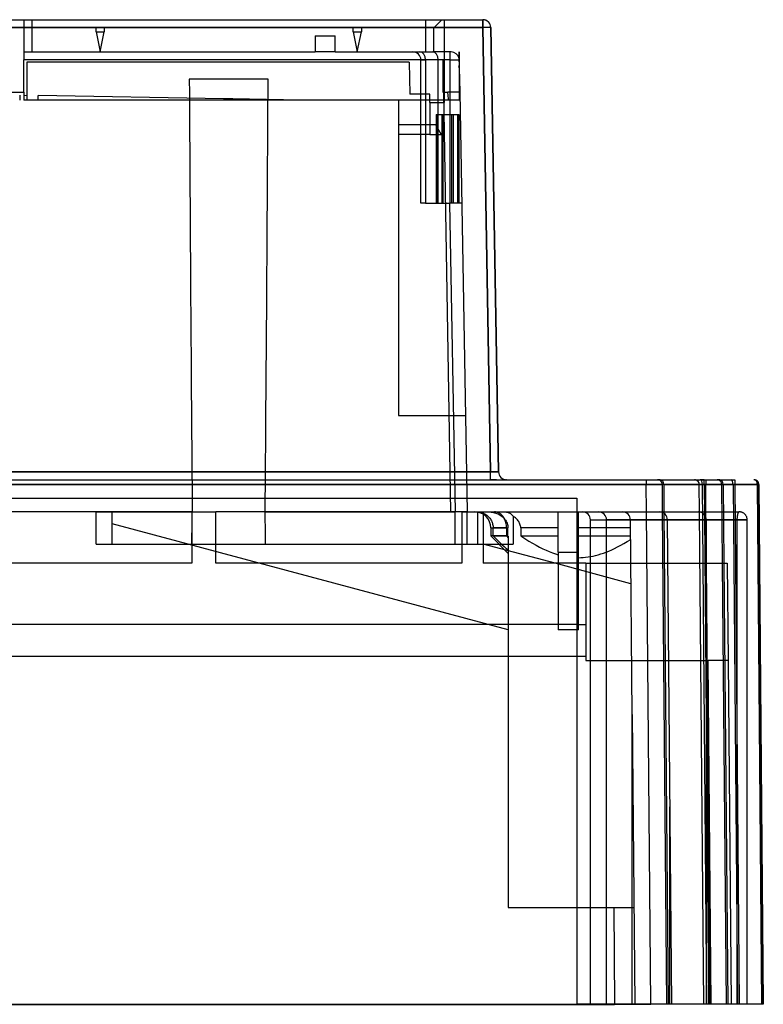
# Model space of a CAD drawing. Header units: millimetres. Extents: x -263 to 131, y -3009 to 324.
# Tile 9 of 9: x 38 to 131, y 192 to 314. Entities that reach past the tile are written whole.
import ezdxf

# ---------------------------------------------------------------- set-up
doc = ezdxf.new("R2010")
doc.units = ezdxf.units.MM
doc.layers.add('MAIN-1', color=7, linetype='Continuous')
doc.layers.add('MAIN-2', color=7, linetype='Continuous')

msp = doc.modelspace()

# ---------------------------------------------------------------- linework, layer by layer
at = {"layer": 'MAIN-1'}
for p, q in [((36.33, 314.32), (96, 314.32)), ((91.22, 314.32), (91.22, 305.32)), ((96, 314.32), (96, 313.34)), ((75.15, 312.32), (75.15, 310.32)), ((75.15, 312.32), (77.65, 312.32)), ((77.65, 310.32), (77.65, 312.32)), ((91.22, 313.34), (96, 313.34)), ((96.96, 258.1), (96, 313.34)), ((77.65, 310.32), (75.15, 310.32)), ((92.07, 310.32), (91.22, 310.32)), ((93.14, 305.32), (93.05, 310.32)), ((93.05, 310.32), (93.05, 305.32)), ((38.9, 305.32), (38.9, 309.34)), ((91.02, 309.34), (38.9, 309.34)), ((91.02, 309.34), (91.08, 305.32)), ((2.93, 305.32), (38.9, 305.32)), ((91.11, 305.32), (91.66, 305.32)), ((92.05, 253.12), (91.14, 305.32)), ((91.67, 305.18), (91.66, 305.32)), ((91.68, 305.03), (91.67, 305.18)), ((91.7, 304.89), (91.68, 305.03)), ((91.71, 304.75), (91.7, 304.89)), ((93.05, 305.32), (93.05, 305.18)), ((93.14, 305.32), (93.05, 305.32)), ((93.05, 305.18), (93.05, 305.03)), ((93.05, 305.03), (93.05, 304.89)), ((93.05, 304.89), (93.05, 304.75)), ((93.14, 305.32), (94.05, 253.12)), ((91.72, 304.6), (91.71, 304.75)), ((91.73, 304.46), (91.72, 304.6)), ((91.74, 304.32), (91.73, 304.46)), ((93.05, 304.32), (91.74, 304.32)), ((93.05, 304.75), (93.05, 304.6)), ((93.05, 304.6), (93.05, 304.46)), ((93.05, 304.46), (93.05, 304.32)), ((96.96, 258.1), (93.96, 258.1)), ((96.96, 257.12), (96.96, 258.1)), ((96.96, 258.1), (97.01, 258.1)), ((96.96, 257.12), (97.1, 257.12)), ((97.01, 258.1), (97.05, 258.1)), ((97.05, 258.1), (97.1, 258.1)), ((97.1, 258.1), (97.14, 258.1)), ((97.1, 257.12), (97.25, 257.12)), ((97.14, 258.1), (97.18, 258.1)), ((97.18, 258.1), (97.23, 258.1)), ((97.23, 258.1), (97.27, 258.1)), ((97.25, 257.12), (97.38, 257.12)), ((97.27, 258.1), (97.31, 258.1)), ((97.31, 258.1), (97.35, 258.1)), ((97.35, 258.1), (97.4, 258.1)), ((97.38, 257.12), (97.5, 257.12)), ((97.4, 258.1), (97.44, 258.1)), ((97.44, 258.1), (97.47, 258.1)), ((97.47, 258.1), (97.51, 258.09)), ((97.5, 257.12), (97.62, 257.12)), ((97.51, 258.09), (97.55, 258.09)), ((97.55, 258.09), (97.59, 258.09)), ((97.59, 258.09), (97.62, 258.09)), ((97.62, 258.09), (97.65, 258.09)), ((97.62, 257.12), (97.73, 257.12)), ((97.65, 258.09), (97.68, 258.09)), ((97.68, 258.09), (97.71, 258.09)), ((97.71, 258.09), (97.74, 258.09)), ((97.74, 258.09), (97.77, 258.09)), ((97.77, 258.09), (97.8, 258.09)), ((97.8, 258.09), (97.82, 258.1)), ((97.82, 258.1), (97.84, 258.1)), ((97.84, 258.1), (97.86, 258.1)), ((97.86, 258.1), (97.88, 258.1)), ((97.88, 258.1), (97.9, 258.1)), ((97.9, 258.1), (97.91, 258.1)), ((97.91, 258.1), (97.93, 258.1)), ((97.93, 258.1), (97.94, 258.1)), ((97.94, 258.1), (97.95, 258.1)), ((97.95, 258.1), (97.95, 258.1)), ((97.95, 258.1), (97.96, 258.1)), ((97.96, 258.1), (97.96, 258.1)), ((97.96, 258.1), (97.96, 258.1)), ((98.81, 257.12), (98.85, 257.12)), ((98.85, 257.12), (98.88, 257.12)), ((98.88, 257.12), (98.91, 257.12)), ((98.91, 257.12), (98.94, 257.12)), ((98.94, 257.12), (98.95, 257.12)), ((98.95, 257.12), (98.96, 257.12)), ((117.75, 257.12), (117.74, 257.12)), ((117.74, 257.12), (117.74, 257.12)), ((117.74, 257.12), (117.74, 257.12)), ((117.74, 257.12), (117.77, 257.12)), ((117.76, 257.12), (117.75, 257.12)), ((117.77, 257.12), (117.76, 257.12)), ((117.78, 257.12), (117.77, 257.12)), ((117.77, 257.12), (117.79, 257.12)), ((117.79, 257.12), (117.81, 257.11)), ((117.93, 257.12), (117.9, 257.12)), ((117.95, 257.12), (117.93, 257.12)), ((117.99, 257.12), (117.95, 257.12)), ((118.02, 257.12), (117.99, 257.12)), ((118.05, 257.12), (118.02, 257.12)), ((118.09, 257.12), (118.05, 257.12)), ((122.35, 257.12), (122.34, 257.12)), ((122.34, 257.12), (122.34, 257.12)), ((122.34, 257.12), (122.37, 257.12)), ((122.37, 257.12), (122.35, 257.12)), ((122.39, 257.12), (122.37, 257.12)), ((122.37, 257.12), (122.39, 257.12)), ((122.42, 257.12), (122.39, 257.12)), ((122.39, 257.12), (122.41, 257.11)), ((122.45, 257.12), (122.42, 257.12)), ((123.11, 257.12), (123.04, 257.12)), ((123.19, 257.12), (123.11, 257.12)), ((123.27, 257.12), (123.19, 257.12)), ((123.35, 257.12), (123.27, 257.12)), ((123.44, 257.12), (123.35, 257.12)), ((123.54, 257.12), (123.44, 257.12)), ((123.54, 256.52), (123.54, 257.12)), ((125.15, 257.12), (125.14, 257.12)), ((125.14, 257.12), (125.14, 257.12)), ((125.14, 257.12), (125.14, 257.12)), ((125.14, 257.12), (125.17, 257.12)), ((125.16, 257.12), (125.15, 257.12)), ((125.17, 257.12), (125.16, 257.12)), ((125.18, 257.12), (125.17, 257.12)), ((125.17, 257.12), (125.19, 257.12)), ((125.19, 257.12), (125.21, 257.11)), ((125.33, 257.12), (125.3, 257.12)), ((125.35, 257.12), (125.33, 257.12)), ((125.39, 257.12), (125.35, 257.12)), ((125.42, 257.12), (125.39, 257.12)), ((125.45, 257.12), (125.42, 257.12)), ((125.49, 257.12), (125.45, 257.12)), ((93.99, 256.52), (116.34, 256.52)), ((116.37, 253.12), (116.34, 256.52)), ((116.34, 256.52), (116.43, 256.52)), ((116.43, 256.52), (116.52, 256.52)), ((116.52, 256.52), (116.6, 256.52)), ((116.6, 256.52), (116.69, 256.52)), ((116.69, 256.52), (116.78, 256.52)), ((116.78, 256.52), (116.87, 256.52)), ((116.87, 256.52), (116.95, 256.53)), ((116.95, 256.53), (117.04, 256.53)), ((117.04, 256.53), (117.12, 256.53)), ((117.12, 256.53), (117.2, 256.53)), ((117.2, 256.53), (117.28, 256.53)), ((117.28, 256.53), (117.36, 256.53)), ((117.36, 256.53), (117.44, 256.53)), ((117.44, 256.53), (117.51, 256.53)), ((117.51, 256.53), (117.58, 256.53)), ((117.58, 256.53), (117.65, 256.53)), ((117.65, 256.53), (117.72, 256.53)), ((117.72, 256.53), (117.78, 256.53)), ((117.78, 256.53), (117.84, 256.53)), ((117.81, 257.11), (117.83, 257.11)), ((117.83, 257.11), (117.84, 257.11)), ((117.84, 257.11), (117.85, 257.11)), ((117.84, 256.53), (117.9, 256.53)), ((117.9, 256.53), (117.95, 256.53)), ((117.95, 256.53), (118, 256.53)), ((118, 256.53), (118.05, 256.53)), ((118.05, 256.53), (118.1, 256.53)), ((118.1, 256.53), (118.14, 256.53)), ((118.14, 256.53), (118.17, 256.53)), ((118.17, 256.53), (118.21, 256.53)), ((118.21, 256.53), (118.24, 256.53)), ((118.24, 256.53), (118.26, 256.53)), ((118.26, 256.53), (118.29, 256.53)), ((118.29, 256.53), (118.3, 256.52)), ((118.3, 256.52), (118.32, 256.52)), ((118.32, 256.52), (118.33, 256.52)), ((118.33, 256.52), (118.33, 256.52)), ((118.33, 256.52), (118.34, 256.52)), ((118.37, 253.12), (118.34, 256.52)), ((118.35, 256.52), (118.34, 256.52)), ((118.34, 256.52), (118.34, 256.52)), ((118.34, 256.52), (118.34, 256.52)), ((118.34, 256.52), (118.34, 256.52)), ((118.34, 256.52), (118.34, 256.52)), ((118.36, 256.52), (118.35, 256.52)), ((118.35, 256.52), (118.35, 256.52)), ((118.37, 256.52), (118.36, 256.52)), ((118.38, 256.52), (118.37, 256.52)), ((118.39, 256.52), (118.38, 256.52)), ((118.4, 256.52), (118.39, 256.52)), ((118.41, 256.52), (118.4, 256.52)), ((118.42, 256.52), (118.41, 256.52)), ((118.43, 256.52), (118.42, 256.52)), ((118.45, 256.52), (118.43, 256.52)), ((118.46, 256.52), (118.45, 256.52)), ((118.48, 256.52), (118.46, 256.52)), ((118.49, 256.52), (118.48, 256.52)), ((118.51, 256.52), (118.49, 256.52)), ((118.51, 256.52), (118.54, 253.12)), ((118.51, 256.52), (122.94, 256.52)), ((122.41, 257.11), (122.43, 257.11)), ((122.43, 257.11), (122.44, 257.11)), ((122.44, 257.11), (122.45, 257.11)), ((122.95, 256.52), (122.94, 256.52)), ((122.97, 253.11), (122.94, 256.52)), ((122.94, 256.52), (122.94, 256.52)), ((122.94, 256.52), (122.94, 256.52)), ((122.94, 256.52), (122.94, 256.52)), ((122.96, 256.53), (122.95, 256.53)), ((122.95, 256.53), (122.95, 256.52)), ((122.97, 256.53), (122.96, 256.53)), ((122.98, 256.53), (122.97, 256.53)), ((122.97, 256.53), (122.97, 256.53)), ((123, 256.53), (122.98, 256.53)), ((123.01, 256.53), (123, 256.53)), ((123.02, 256.53), (123.01, 256.53)), ((123.04, 256.53), (123.02, 256.53)), ((123.05, 256.53), (123.04, 256.53)), ((123.07, 256.53), (123.05, 256.53)), ((123.08, 256.53), (123.07, 256.53)), ((123.1, 256.53), (123.08, 256.53)), ((123.12, 256.53), (123.1, 256.53)), ((123.14, 256.53), (123.12, 256.53)), ((123.16, 256.53), (123.14, 256.53)), ((123.18, 256.53), (123.16, 256.53)), ((123.21, 256.53), (123.18, 256.53)), ((123.23, 256.53), (123.21, 256.53)), ((123.25, 256.53), (123.23, 256.53)), ((123.28, 256.53), (123.25, 256.53)), ((123.3, 256.53), (123.28, 256.53)), ((123.33, 256.53), (123.3, 256.53)), ((123.35, 256.53), (123.33, 256.53)), ((123.38, 256.53), (123.35, 256.53)), ((123.4, 256.53), (123.38, 256.53)), ((123.43, 256.52), (123.4, 256.53)), ((123.46, 256.52), (123.43, 256.52)), ((123.48, 256.52), (123.46, 256.52)), ((123.51, 256.52), (123.48, 256.52)), ((123.54, 256.52), (123.51, 256.52)), ((123.54, 256.52), (123.57, 252.76)), ((123.54, 256.52), (123.74, 256.52)), ((123.77, 252.35), (123.74, 256.52)), ((123.83, 256.52), (123.74, 256.52)), ((123.92, 256.52), (123.83, 256.52)), ((124, 256.52), (123.92, 256.52)), ((124.09, 256.52), (124, 256.52)), ((124.18, 256.52), (124.09, 256.52)), ((124.27, 256.52), (124.18, 256.52)), ((124.35, 256.53), (124.27, 256.52)), ((124.44, 256.53), (124.35, 256.53)), ((124.52, 256.53), (124.44, 256.53)), ((124.6, 256.53), (124.52, 256.53)), ((124.68, 256.53), (124.6, 256.53)), ((124.76, 256.53), (124.68, 256.53)), ((124.84, 256.53), (124.76, 256.53)), ((124.91, 256.53), (124.84, 256.53)), ((124.98, 256.53), (124.91, 256.53)), ((125.05, 256.53), (124.98, 256.53)), ((125.12, 256.53), (125.05, 256.53)), ((125.18, 256.53), (125.12, 256.53)), ((125.24, 256.53), (125.18, 256.53)), ((125.21, 257.11), (125.23, 257.11)), ((125.23, 257.11), (125.24, 257.11)), ((125.24, 257.11), (125.25, 257.11)), ((125.3, 256.53), (125.24, 256.53)), ((125.35, 256.53), (125.3, 256.53)), ((125.41, 256.53), (125.35, 256.53)), ((125.45, 256.53), (125.41, 256.53)), ((125.5, 256.53), (125.45, 256.53)), ((125.54, 256.53), (125.5, 256.53)), ((125.58, 256.53), (125.54, 256.53)), ((125.61, 256.53), (125.58, 256.53)), ((125.64, 256.53), (125.61, 256.53)), ((125.66, 256.53), (125.64, 256.53)), ((125.69, 256.53), (125.66, 256.53)), ((125.7, 256.52), (125.69, 256.53)), ((125.72, 256.52), (125.7, 256.52)), ((125.73, 256.52), (125.72, 256.52)), ((125.74, 256.52), (125.73, 256.52)), ((125.73, 256.52), (125.73, 256.52)), ((125.82, 246.72), (125.74, 256.52)), ((125.75, 256.52), (125.74, 256.52)), ((125.74, 256.52), (125.74, 256.52)), ((125.74, 256.52), (125.74, 256.52)), ((125.74, 256.52), (125.74, 256.52)), ((125.74, 256.52), (125.74, 256.52)), ((125.76, 256.52), (125.75, 256.52)), ((125.75, 256.52), (125.75, 256.52)), ((125.77, 256.52), (125.76, 256.52)), ((125.78, 256.52), (125.77, 256.52)), ((125.79, 256.52), (125.78, 256.52)), ((125.8, 256.52), (125.79, 256.52)), ((125.81, 256.52), (125.8, 256.52)), ((125.82, 256.52), (125.81, 256.52)), ((125.83, 256.52), (125.82, 256.52)), ((125.85, 256.52), (125.83, 256.52)), ((125.86, 256.52), (125.85, 256.52)), ((125.88, 256.52), (125.86, 256.52)), ((125.89, 256.52), (125.88, 256.52)), ((125.91, 256.52), (125.89, 256.52)), ((125.91, 256.52), (126, 246.72)), ((125.91, 256.52), (130.16, 256.52)), ((130.72, 191.92), (130.16, 256.52)), ((59.8, 253.12), (29.3, 253.12)), ((59.8, 253.12), (59.8, 246.72)), ((59.8, 253.12), (62.8, 253.12)), ((93.4, 253.12), (62.8, 253.12)), ((62.8, 246.72), (62.8, 253.12)), ((93.4, 253.12), (93.4, 246.72)), ((93.4, 253.12), (96.05, 253.12)), ((96.05, 253.12), (108.4, 253.12)), ((96.05, 253.12), (96.05, 246.72)), ((108.4, 253.12), (122.8, 253.12)), ((122.8, 253.12), (122.97, 253.12)), ((109.4, 252.12), (123.8, 252.12)), ((109.4, 246.72), (109.4, 252.12)), ((123.8, 252.12), (123.8, 246.72)), ((105, 246.72), (96.05, 249.12)), ((123.82, 246.72), (123.8, 249.22)), ((59.8, 246.72), (29.3, 246.72)), ((93.4, 246.72), (62.8, 246.72)), ((108.81, 246.72), (96.05, 246.72)), ((108.81, 246.72), (126.42, 246.72)), ((108.81, 246.72), (108.81, 239.12)), ((126.42, 246.72), (126.53, 234.62)), ((107.7, 239.12), (108.81, 239.12)), ((108.81, 239.12), (108.81, 234.62)), ((108.81, 234.62), (124.03, 234.62)), ((124.4, 191.92), (124.03, 234.62)), ((126.53, 234.62), (124.03, 234.62)), ((126.53, 234.62), (126.9, 191.92)), ((18.2, 191.92), (107.7, 191.92)), ((107.7, 191.92), (116.9, 191.92))]:
    msp.add_line(p, q, dxfattribs=at)
for centre, radius, start, end in [((92.07, 309.32), 1, 10.6739, 90), ((117.74, 256.52), 0.6, 0.5, 78.8125), ((122.34, 256.52), 0.6, 0.5, 78.8125), ((125.14, 256.52), 0.6, 0.5, 78.8125), ((129.74, 256.52), 0.6, 0.5009, 18.001), ((108.4, 252.12), 1, 0, 90)]:
    msp.add_arc(centre, radius, start, end, dxfattribs=at)
for centre, major_axis, ratio, start_param, end_param in [((96, 313.32), (-1, -0.017), 0.01745, -3.141592, -1.571063), ((116.34, 256.52), (0, 0.6), 0.00002, 0.033321, 1.563721), ((118.09, 256.52), (0, -0.6), 0.707107, 1.579523, 3.141593), ((123.74, 256.52), (0, 0.6), 0.000012, -0.028563, 1.564246), ((125.49, 256.52), (0, -0.6), 0.707107, 1.579523, 3.141593), ((129.74, 256.52), (0, 0.6), 0.707107, -0.781035, 0), ((129.74, 256.52), (0, 0.6), 0.707107, -1.56207, -0.781035), ((129.74, 256.52), (-0.6, -0.005), 0.003615, -3.14095, -2.356198), ((122.8, 252.12), (0, 1), 0.999999, -1.570796, 0)]:
    msp.add_ellipse(centre, major_axis=major_axis, ratio=ratio, start_param=start_param, end_param=end_param, dxfattribs=at)
at = {"layer": 'MAIN-2'}
for p, q in [((36.33, 314.32), (96, 314.32)), ((38.9, 314.32), (38.9, 309.34)), ((38.9, 314.32), (38.9, 314.32)), ((39.9, 314.32), (39.9, 313.32)), ((88.9, 313.32), (88.9, 314.32)), ((89.9, 313.32), (90.9, 314.32)), ((89.9, 313.32), (90.9, 314.32)), ((91.22, 314.32), (91.22, 314.32)), ((96, 314.32), (96, 314.32)), ((96, 313.34), (96, 314.32)), ((96, 313.34), (35.34, 313.34)), ((37.46, 313.34), (91.22, 313.34)), ((39.19, 313.32), (38.9, 313.32)), ((39.9, 313.32), (39.19, 313.32)), ((39.9, 313.32), (39.9, 310.32)), ((47.9, 313.32), (39.9, 313.32)), ((48.4, 313.32), (47.9, 313.32)), ((47.9, 312.82), (47.9, 313.32)), ((47.9, 312.82), (48.4, 312.82)), ((47.9, 312.82), (48.4, 310.32)), ((48.9, 313.32), (48.4, 313.32)), ((48.4, 310.32), (48.9, 312.82)), ((48.4, 312.82), (48.9, 312.82)), ((79.9, 313.32), (48.9, 313.32)), ((48.9, 313.32), (48.9, 312.82)), ((80.4, 313.32), (79.9, 313.32)), ((79.9, 312.82), (79.9, 313.32)), ((79.9, 312.82), (80.4, 312.82)), ((79.9, 312.82), (80.4, 310.32)), ((80.9, 313.32), (80.4, 313.32)), ((80.4, 310.32), (80.9, 312.82)), ((80.4, 312.82), (80.9, 312.82)), ((88.9, 313.32), (80.9, 313.32)), ((80.9, 313.32), (80.9, 312.82)), ((89.61, 313.32), (88.9, 313.32)), ((88.9, 310.32), (88.9, 313.32)), ((89.9, 313.32), (89.61, 313.32)), ((89.9, 313.32), (89.9, 313.32)), ((89.9, 310.32), (89.9, 313.32)), ((96, 313.34), (96.96, 258.1)), ((97.96, 258.1), (97, 313.34)), ((97, 313.34), (97.96, 258.1)), ((97, 313.34), (97, 313.34)), ((38.9, 310.32), (38.9, 310.32)), ((38.9, 310.32), (39.9, 310.32)), ((39.9, 310.32), (48.4, 310.32)), ((48.4, 310.32), (75.15, 310.32)), ((77.65, 310.32), (80.4, 310.32)), ((80.4, 310.32), (88.9, 310.32)), ((87.3, 310.32), (87.3, 310.32)), ((88.18, 310.32), (89.76, 310.32)), ((88.9, 310.32), (89.61, 310.32)), ((89.61, 310.32), (89.9, 310.32)), ((89.9, 310.32), (89.9, 310.32)), ((91.22, 310.32), (89.9, 310.32)), ((91.22, 310.32), (91.22, 310.32)), ((91.22, 310.32), (91.22, 310.32)), ((91.22, 310.32), (91.22, 310.32)), ((91.22, 310.32), (91.22, 310.32)), ((91.22, 310.32), (91.22, 310.32)), ((91.22, 310.32), (91.22, 310.32)), ((91.22, 310.32), (91.22, 310.32)), ((91.22, 310.32), (91.22, 310.32)), ((91.22, 310.32), (91.22, 310.32)), ((91.22, 310.32), (91.22, 310.32)), ((91.22, 310.32), (91.22, 310.32)), ((91.89, 310.32), (91.89, 309.32)), ((92.07, 310.32), (92.07, 310.32)), ((92.07, 310.32), (92.07, 310.32)), ((92.07, 310.32), (92.07, 310.32)), ((92.07, 310.32), (92.07, 310.32)), ((92.07, 310.32), (92.07, 310.32)), ((92.07, 310.32), (92.07, 310.32)), ((92.07, 310.32), (92.07, 310.32)), ((92.07, 310.32), (92.07, 310.32)), ((92.07, 310.32), (92.07, 310.32)), ((92.07, 310.32), (92.07, 310.32)), ((92.07, 310.32), (92.07, 310.32)), ((93.05, 310.32), (93.05, 310.32)), ((88.3, 309.33), (38.9, 309.33)), ((86.84, 309.05), (39.27, 309.05)), ((39.27, 309.05), (39.27, 304.32)), ((86.84, 309.05), (86.91, 305.04)), ((88.3, 309.32), (88.89, 309.32)), ((88.3, 291.52), (88.3, 309.32)), ((90.47, 309.32), (88.89, 309.32)), ((88.89, 309.32), (88.89, 291.52)), ((91.89, 309.32), (90.47, 309.32)), ((90.47, 291.52), (90.47, 309.32)), ((91.02, 309.34), (91.02, 305.32)), ((91.89, 309.32), (93.07, 309.33)), ((91.89, 309.32), (91.89, 291.52)), ((93.05, 308.58), (93.05, 308.58)), ((93.07, 309.34), (93.07, 309.34)), ((93.07, 309.34), (93.07, 309.34)), ((93.07, 309.34), (93.07, 309.34)), ((93.07, 309.34), (93.07, 309.34)), ((93.07, 309.34), (93.07, 309.34)), ((93.07, 309.34), (93.07, 309.34)), ((93.07, 309.34), (93.07, 309.34)), ((93.07, 309.34), (93.07, 309.34)), ((93.07, 309.34), (93.07, 309.34)), ((93.07, 309.34), (93.07, 309.34)), ((93.05, 308.32), (93.06, 308.32)), ((93.05, 308.32), (93.06, 308.32)), ((93.06, 308.32), (93.07, 308.33)), ((93.06, 308.32), (93.07, 308.33)), ((93.07, 308.33), (93.08, 308.33)), ((93.07, 308.33), (93.08, 308.33)), ((93.08, 308.34), (93.14, 305.32)), ((93.08, 308.34), (93.08, 308.34)), ((93.08, 308.34), (93.08, 308.34)), ((93.08, 308.34), (93.08, 308.34)), ((93.08, 308.34), (93.08, 308.34)), ((93.08, 308.34), (93.08, 308.34)), ((93.08, 308.34), (93.08, 308.34)), ((93.08, 308.34), (93.08, 308.34)), ((93.08, 308.33), (93.08, 308.34)), ((93.08, 308.34), (93.08, 308.34)), ((93.08, 308.33), (93.08, 308.34)), ((93.08, 308.34), (93.08, 308.34)), ((93.08, 308.33), (93.08, 308.33)), ((93.08, 308.33), (93.08, 308.33)), ((69.3, 306.92), (59.5, 306.92)), ((38.4, 304.93), (38.4, 304.32)), ((38.4, 304.93), (38.4, 304.93)), ((38.9, 305.32), (38.9, 305.32)), ((38.9, 305.32), (38.9, 304.32)), ((38.9, 305.32), (38.9, 305.32)), ((38.9, 305.32), (38.9, 305.32)), ((38.9, 304.92), (38.9, 304.92)), ((38.9, 304.92), (39.27, 304.91)), ((39.27, 304.91), (39.27, 304.91)), ((63.8, 304.49), (40.7, 304.89)), ((40.7, 304.89), (40.7, 304.89)), ((40.7, 304.32), (40.7, 304.89)), ((89.42, 305.04), (86.91, 305.04)), ((86.91, 305.04), (86.91, 305.04)), ((89.42, 305.04), (89.42, 305.04)), ((89.42, 304.04), (89.42, 305.04)), ((91.02, 305.32), (91.09, 305.32)), ((91.22, 305.32), (91.22, 305.32)), ((91.22, 305.32), (91.22, 305.32)), ((91.22, 305.32), (91.22, 305.32)), ((91.22, 305.32), (91.22, 305.32)), ((91.22, 305.32), (91.22, 305.32)), ((91.22, 305.32), (91.22, 305.32)), ((91.22, 305.32), (91.22, 305.32)), ((91.22, 305.32), (91.22, 305.32)), ((91.22, 305.32), (91.22, 305.32)), ((91.22, 305.32), (91.22, 305.32)), ((91.22, 305.32), (91.22, 304.01)), ((93.05, 305.32), (91.66, 305.32)), ((93.05, 305.32), (93.05, 305.32)), ((93.05, 305.32), (93.05, 305.32)), ((93.14, 305.32), (93.14, 305.32)), ((93.14, 305.32), (93.14, 305.32)), ((93.14, 305.32), (93.14, 305.32)), ((93.14, 305.32), (93.14, 305.32)), ((93.14, 305.32), (93.14, 305.32)), ((93.14, 305.32), (93.14, 305.32)), ((93.14, 305.32), (93.14, 305.32)), ((93.14, 305.32), (93.14, 305.32)), ((93.14, 305.32), (93.14, 305.32)), ((93.14, 305.32), (93.14, 305.32)), ((93.14, 305.32), (93.14, 305.32)), ((93.14, 305.32), (93.14, 305.32)), ((38.4, 304.32), (38.4, 304.32)), ((38.9, 304.32), (38.9, 304.32)), ((91.74, 304.32), (38.9, 304.32)), ((39.27, 304.32), (39.27, 304.32)), ((40.7, 304.32), (40.7, 304.32)), ((63.8, 304.32), (40.7, 304.32)), ((63.8, 304.49), (63.8, 304.49)), ((63.8, 304.49), (63.8, 304.32)), ((63.8, 304.32), (63.8, 304.32)), ((64.34, 304.32), (63.8, 304.32)), ((64.89, 304.32), (64.34, 304.32)), ((64.89, 304.47), (64.89, 304.32)), ((64.89, 304.47), (64.89, 304.47)), ((73.33, 304.32), (64.89, 304.47)), ((64.89, 304.32), (64.89, 304.32)), ((73.33, 304.32), (64.89, 304.32)), ((73.33, 304.32), (73.33, 304.32)), ((85.5, 304.32), (85.5, 304.32)), ((85.5, 304.32), (85.5, 265.12)), ((89.42, 304.04), (89.42, 304.04)), ((89.42, 304.04), (91.22, 304.01)), ((89.42, 304.04), (89.42, 300.03)), ((91.74, 304.32), (91.22, 304.32)), ((91.22, 304.32), (91.22, 304.32)), ((91.22, 304.01), (91.22, 304.01)), ((91.22, 300.03), (91.22, 304.01)), ((93.05, 304.32), (93.05, 304.32)), ((93.05, 304.32), (93.05, 304.32)), ((93.15, 304.32), (93.05, 304.32)), ((93.05, 304.32), (93.05, 304.32)), ((93.15, 304.32), (93.15, 304.32)), ((90.21, 302.52), (90.21, 291.52)), ((90.21, 302.52), (90.92, 302.52)), ((90.37, 291.52), (90.37, 302.52)), ((90.37, 302.52), (90.37, 302.52)), ((90.92, 302.52), (90.92, 291.52)), ((90.92, 302.52), (91.08, 302.52)), ((91.08, 291.52), (91.08, 302.52)), ((91.08, 302.52), (92.87, 302.52)), ((92.16, 291.52), (92.16, 302.52)), ((92.33, 302.52), (92.33, 291.52)), ((92.87, 302.52), (92.87, 302.52)), ((92.87, 302.52), (92.87, 291.52)), ((92.87, 302.52), (93.04, 302.52)), ((93.04, 302.52), (93.04, 291.52)), ((85.5, 301.28), (90.11, 301.28)), ((90.11, 301.28), (90.82, 300.03)), ((85.5, 300.03), (85.5, 300.03)), ((89.42, 300.03), (85.5, 300.03)), ((89.42, 300.03), (91.22, 300.03)), ((90.82, 300.03), (90.82, 300.03)), ((91.22, 300.03), (91.22, 300.03)), ((88.3, 291.52), (88.3, 291.52)), ((88.89, 291.52), (88.3, 291.52)), ((88.89, 291.52), (90.47, 291.52)), ((90.37, 291.52), (90.37, 291.52)), ((90.47, 291.52), (91.89, 291.52)), ((91.88, 291.52), (92.55, 253.12)), ((93.38, 291.52), (91.89, 291.52)), ((92.87, 291.52), (92.87, 291.52)), ((93.38, 291.52), (93.38, 291.52)), ((85.5, 265.12), (85.5, 265.12)), ((85.5, 265.12), (93.84, 265.12)), ((93.84, 265.12), (93.84, 265.12)), ((-239.54, 257.12), (127.34, 257.12)), ((-209.15, 258.1), (96.96, 258.1)), ((93.96, 258.1), (-206.15, 258.1)), ((96.96, 257.12), (96.96, 258.1)), ((97.01, 258.1), (96.96, 258.1)), ((97.12, 257.12), (96.96, 257.12)), ((97.05, 258.1), (97.01, 258.1)), ((97.1, 258.1), (97.05, 258.1)), ((97.14, 258.1), (97.1, 258.1)), ((97.27, 257.12), (97.12, 257.12)), ((97.18, 258.1), (97.14, 258.1)), ((97.23, 258.1), (97.18, 258.1)), ((97.27, 258.1), (97.23, 258.1)), ((97.31, 258.1), (97.27, 258.1)), ((97.41, 257.12), (97.27, 257.12)), ((97.35, 258.1), (97.31, 258.1)), ((97.4, 258.1), (97.35, 258.1)), ((97.44, 258.1), (97.4, 258.1)), ((97.52, 257.12), (97.41, 257.12)), ((97.47, 258.1), (97.44, 258.1)), ((97.51, 258.09), (97.47, 258.1)), ((97.55, 258.09), (97.51, 258.09)), ((97.63, 257.12), (97.52, 257.12)), ((97.59, 258.09), (97.55, 258.09)), ((97.62, 258.09), (97.59, 258.09)), ((97.65, 258.09), (97.62, 258.09)), ((97.73, 257.12), (97.63, 257.12)), ((97.68, 258.09), (97.65, 258.09)), ((97.71, 258.09), (97.68, 258.09)), ((97.74, 258.09), (97.71, 258.09)), ((97.77, 258.09), (97.74, 258.09)), ((97.8, 258.09), (97.77, 258.09)), ((97.82, 258.1), (97.8, 258.09)), ((97.84, 258.1), (97.82, 258.1)), ((97.86, 258.1), (97.84, 258.1)), ((97.88, 258.1), (97.86, 258.1)), ((97.9, 258.1), (97.88, 258.1)), ((97.91, 258.1), (97.9, 258.1)), ((97.93, 258.1), (97.91, 258.1)), ((97.94, 258.1), (97.93, 258.1)), ((97.95, 258.1), (97.94, 258.1)), ((97.96, 258.1), (97.95, 258.1)), ((97.95, 258.1), (97.95, 258.1)), ((97.96, 258.1), (97.96, 258.1)), ((97.96, 258.1), (97.96, 258.1)), ((97.96, 258.1), (97.96, 258.1)), ((98.85, 257.12), (98.81, 257.12)), ((98.88, 257.12), (98.85, 257.12)), ((98.91, 257.12), (98.88, 257.12)), ((98.94, 257.12), (98.91, 257.12)), ((98.95, 257.12), (98.94, 257.12)), ((98.96, 257.12), (98.95, 257.12)), ((98.96, 257.12), (98.96, 257.12)), ((117.74, 257.12), (117.74, 257.12)), ((122.34, 257.12), (122.34, 257.12)), ((122.35, 257.12), (122.36, 257.12)), ((122.36, 257.12), (122.36, 257.12)), ((122.36, 257.12), (122.37, 257.12)), ((122.37, 257.12), (122.39, 257.12)), ((122.39, 257.12), (122.41, 257.12)), ((122.41, 257.12), (122.44, 257.12)), ((122.71, 257.12), (122.76, 257.12)), ((122.76, 257.12), (122.8, 257.12)), ((122.8, 257.12), (122.85, 257.12)), ((122.85, 257.12), (122.92, 257.12)), ((122.92, 257.12), (123.01, 257.12)), ((123.01, 257.12), (123.11, 257.12)), ((125.14, 257.12), (125.14, 257.12)), ((129.74, 257.12), (129.74, 257.12)), ((129.74, 257.12), (129.74, 257.12)), ((129.78, 257.12), (129.74, 257.12)), ((129.82, 257.11), (129.78, 257.12)), ((127.34, 256.52), (-239.54, 256.52)), ((-206.18, 256.52), (93.99, 256.52)), ((118.34, 256.52), (118.34, 256.52)), ((122.93, 256.6), (122.93, 256.59)), ((122.93, 256.59), (122.93, 256.58)), ((122.93, 256.58), (122.93, 256.56)), ((122.93, 256.56), (122.94, 256.55)), ((122.94, 256.55), (122.94, 256.54)), ((122.94, 256.54), (122.94, 256.52)), ((122.94, 256.52), (130.16, 256.52)), ((122.94, 256.52), (122.94, 256.52)), ((122.94, 256.52), (122.94, 256.52)), ((122.94, 256.52), (122.95, 256.52)), ((122.94, 256.52), (122.94, 256.52)), ((122.95, 256.52), (122.96, 256.52)), ((122.96, 256.52), (122.97, 256.52)), ((122.97, 256.52), (122.98, 256.52)), ((122.98, 256.52), (122.99, 256.53)), ((122.99, 256.53), (123.01, 256.53)), ((123.01, 256.53), (123.03, 256.53)), ((123.03, 256.53), (123.05, 256.53)), ((123.05, 256.53), (123.08, 256.53)), ((123.08, 256.53), (123.1, 256.53)), ((123.1, 256.53), (123.13, 256.52)), ((123.13, 256.52), (123.16, 256.52)), ((123.16, 256.52), (123.19, 256.52)), ((123.19, 256.52), (123.22, 256.52)), ((123.22, 256.52), (123.25, 256.52)), ((123.25, 256.52), (123.29, 256.52)), ((123.29, 256.52), (123.32, 256.52)), ((127.13, 256.52), (123.32, 256.52)), ((123.88, 191.92), (123.32, 256.52)), ((125.74, 256.52), (125.74, 256.52)), ((127.13, 256.52), (127.69, 191.92)), ((127.13, 256.52), (127.44, 256.52)), ((127.47, 256.52), (127.34, 256.52)), ((127.34, 256.52), (127.9, 191.92)), ((127.44, 256.52), (127.73, 256.52)), ((127.61, 256.52), (127.47, 256.52)), ((127.74, 256.52), (127.61, 256.52)), ((127.73, 256.52), (128.02, 256.52)), ((127.87, 256.52), (127.74, 256.52)), ((128, 256.53), (127.87, 256.52)), ((128.13, 256.53), (128, 256.53)), ((128.02, 256.52), (128.3, 256.52)), ((128.26, 256.53), (128.13, 256.53)), ((128.39, 256.53), (128.26, 256.53)), ((128.3, 256.52), (128.56, 256.52)), ((128.51, 256.53), (128.39, 256.53)), ((128.64, 256.53), (128.51, 256.53)), ((128.56, 256.52), (128.81, 256.53)), ((128.76, 256.53), (128.64, 256.53)), ((128.87, 256.53), (128.76, 256.53)), ((128.81, 256.53), (129.04, 256.53)), ((128.99, 256.53), (128.87, 256.53)), ((129.1, 256.53), (128.99, 256.53)), ((129.04, 256.53), (129.26, 256.53)), ((129.21, 256.53), (129.1, 256.53)), ((129.31, 256.53), (129.21, 256.53)), ((129.26, 256.53), (129.46, 256.53)), ((129.41, 256.53), (129.31, 256.53)), ((129.5, 256.53), (129.41, 256.53)), ((129.46, 256.53), (129.64, 256.53)), ((129.59, 256.53), (129.5, 256.53)), ((129.68, 256.53), (129.59, 256.53)), ((129.64, 256.53), (129.8, 256.53)), ((129.76, 256.53), (129.68, 256.53)), ((129.84, 256.53), (129.76, 256.53)), ((129.8, 256.53), (129.94, 256.53)), ((129.86, 257.11), (129.82, 257.11)), ((129.91, 256.53), (129.84, 256.53)), ((129.9, 257.09), (129.86, 257.11)), ((129.94, 257.08), (129.9, 257.09)), ((129.98, 256.53), (129.91, 256.53)), ((129.98, 257.07), (129.94, 257.08)), ((129.94, 256.53), (130.06, 256.53)), ((130.02, 257.05), (129.98, 257.07)), ((130.04, 256.53), (129.98, 256.53)), ((130.06, 257.02), (130.02, 257.05)), ((130.09, 256.53), (130.04, 256.53)), ((130.09, 257), (130.06, 257.02)), ((130.06, 256.53), (130.16, 256.52)), ((130.13, 256.97), (130.09, 257)), ((130.14, 256.53), (130.09, 256.53)), ((130.16, 256.94), (130.13, 256.97)), ((130.19, 256.53), (130.14, 256.53)), ((130.19, 256.91), (130.16, 256.94)), ((130.72, 191.92), (130.16, 256.52)), ((130.16, 256.52), (130.24, 256.52)), ((130.22, 256.88), (130.19, 256.91)), ((130.23, 256.53), (130.19, 256.53)), ((130.24, 256.85), (130.22, 256.88)), ((130.26, 256.52), (130.23, 256.53)), ((130.26, 256.81), (130.24, 256.85)), ((130.24, 256.52), (130.29, 256.52)), ((130.28, 256.77), (130.26, 256.81)), ((130.29, 256.52), (130.26, 256.52)), ((130.3, 256.73), (130.28, 256.77)), ((130.29, 256.52), (130.33, 256.52)), ((130.31, 256.52), (130.29, 256.52)), ((130.31, 256.69), (130.3, 256.73)), ((130.32, 256.65), (130.31, 256.69)), ((130.32, 256.52), (130.31, 256.52)), ((130.33, 256.61), (130.32, 256.65)), ((130.33, 256.52), (130.32, 256.52)), ((130.33, 256.57), (130.33, 256.61)), ((130.34, 256.52), (130.33, 256.57)), ((130.33, 256.52), (130.34, 256.52)), ((130.34, 256.52), (130.33, 256.52)), ((130.9, 191.92), (130.34, 256.52)), ((130.34, 256.52), (130.9, 191.92)), ((-225.1, 254.82), (107.7, 254.82)), ((107.7, 254.82), (107.7, 191.92)), ((107.7, 254.82), (107.7, 254.82)), ((47.9, 253.12), (47.9, 253.12)), ((47.9, 249.12), (47.9, 253.12)), ((47.9, 253.12), (59.87, 253.12)), ((49.9, 253.12), (49.9, 253.12)), ((49.9, 249.12), (49.9, 253.12)), ((49.9, 253.12), (49.9, 253.12)), ((59.8, 253.12), (59.8, 253.12)), ((59.85, 251.98), (59.86, 252.55)), ((59.86, 252.55), (59.87, 253.12)), ((62.8, 253.12), (62.8, 253.12)), ((68.94, 252.55), (68.93, 253.12)), ((68.93, 253.12), (92.55, 253.12)), ((68.95, 251.98), (68.94, 252.55)), ((92.55, 249.12), (92.55, 253.12)), ((93.4, 253.12), (93.4, 253.12)), ((94.05, 253.12), (94.05, 253.12)), ((94.05, 253.12), (94.05, 253.12)), ((94.05, 249.12), (94.05, 253.12)), ((94.05, 253.12), (94.05, 253.12)), ((94.05, 253.12), (94.05, 253.12)), ((95.24, 253.12), (95.36, 253.12)), ((95.36, 253.12), (95.48, 253.1)), ((95.4, 249.12), (95.4, 253.12)), ((95.48, 253.1), (95.59, 253.09)), ((95.59, 253.09), (95.71, 253.06)), ((95.71, 253.06), (95.83, 253.03)), ((95.83, 253.03), (95.94, 253)), ((95.94, 253), (96.05, 252.96)), ((96.05, 253.12), (96.05, 253.12)), ((96.05, 253.12), (96.05, 253.12)), ((96.05, 253.12), (96.05, 253.12)), ((96.05, 253.12), (96.05, 253.12)), ((96.05, 253.12), (96.05, 253.12)), ((96.05, 252.96), (96.15, 252.91)), ((96.15, 252.91), (96.25, 252.86)), ((96.25, 252.86), (96.36, 252.79)), ((96.36, 252.79), (96.46, 252.73)), ((96.46, 252.73), (96.55, 252.65)), ((96.55, 252.65), (96.64, 252.58)), ((96.64, 252.58), (96.72, 252.5)), ((96.72, 252.5), (96.8, 252.41)), ((96.74, 253.12), (96.88, 253.11)), ((96.8, 252.41), (96.87, 252.32)), ((96.87, 252.32), (96.95, 252.22)), ((96.88, 253.11), (97.03, 253.1)), ((96.95, 252.22), (97.01, 252.12)), ((97.03, 253.1), (97.18, 253.08)), ((97.18, 253.08), (97.34, 253.05)), ((97.34, 253.05), (97.48, 253.01)), ((97.58, 253.11), (97.46, 253.12)), ((97.48, 253.01), (97.62, 252.97)), ((97.7, 253.09), (97.58, 253.11)), ((97.62, 252.97), (97.76, 252.92)), ((97.83, 253.06), (97.7, 253.09)), ((97.76, 252.92), (97.89, 252.86)), ((97.95, 253.01), (97.83, 253.06)), ((97.89, 252.86), (98.03, 252.79)), ((98.06, 252.95), (97.95, 253.01)), ((98.03, 252.79), (98.16, 252.71)), ((98.17, 252.88), (98.06, 252.95)), ((98.16, 252.71), (98.29, 252.62)), ((98.28, 252.79), (98.17, 252.88)), ((98.39, 252.69), (98.28, 252.79)), ((98.29, 252.62), (98.41, 252.53)), ((98.48, 252.59), (98.39, 252.69)), ((98.41, 252.53), (98.52, 252.44)), ((98.57, 252.48), (98.48, 252.59)), ((98.52, 252.44), (98.62, 252.33)), ((98.65, 252.35), (98.57, 252.48)), ((98.62, 252.33), (98.72, 252.22)), ((98.72, 252.21), (98.65, 252.35)), ((98.72, 252.22), (98.81, 252.1)), ((98.75, 253.12), (98.85, 253.11)), ((98.85, 253.11), (98.95, 253.1)), ((98.95, 253.1), (99.06, 253.08)), ((99.06, 253.08), (99.16, 253.04)), ((99.16, 253.04), (99.26, 253)), ((99.26, 253), (99.35, 252.96)), ((99.35, 252.96), (99.44, 252.9)), ((99.44, 252.9), (99.53, 252.83)), ((99.53, 252.83), (99.62, 252.76)), ((99.62, 252.76), (99.7, 252.68)), ((99.7, 252.68), (99.78, 252.59)), ((99.78, 252.59), (99.78, 249.12)), ((99.88, 252.52), (99.78, 252.59)), ((99.97, 252.45), (99.88, 252.52)), ((100.07, 252.38), (99.97, 252.45)), ((100.15, 252.29), (100.07, 252.38)), ((100.24, 252.21), (100.15, 252.29)), ((105.4, 248.12), (105.4, 253.12)), ((105.4, 253.12), (105.4, 253.12)), ((107.9, 248.12), (107.9, 253.12)), ((107.9, 253.12), (107.9, 253.12)), ((108.4, 253.12), (108.4, 253.12)), ((110.4, 253.12), (110.4, 253.12)), ((113.37, 253.12), (113.37, 253.12)), ((113.37, 253.12), (113.37, 253.12)), ((113.37, 253.12), (113.37, 253.12)), ((116.9, 191.92), (116.37, 253.12)), ((117.97, 253.12), (117.97, 253.12)), ((118.9, 191.92), (118.37, 253.12)), ((118.54, 253.12), (119.08, 191.92)), ((122.8, 253.12), (122.8, 253.12)), ((122.97, 253.12), (127.9, 253.12)), ((123.5, 191.92), (122.97, 253.11)), ((123.57, 252.76), (124.1, 191.92)), ((123.8, 249.22), (123.77, 252.35)), ((127.63, 252.32), (127.62, 252.28)), ((127.62, 252.28), (127.62, 252.24)), ((127.62, 252.24), (127.62, 252.2)), ((127.64, 252.41), (127.63, 252.37)), ((127.63, 252.37), (127.63, 252.32)), ((127.65, 252.51), (127.64, 252.46)), ((127.64, 252.46), (127.64, 252.41)), ((127.66, 252.6), (127.65, 252.55)), ((127.65, 252.55), (127.65, 252.51)), ((127.67, 252.68), (127.66, 252.64)), ((127.66, 252.64), (127.66, 252.6)), ((127.68, 252.72), (127.67, 252.68)), ((127.69, 252.8), (127.68, 252.76)), ((127.68, 252.76), (127.68, 252.72)), ((127.7, 252.84), (127.69, 252.8)), ((127.71, 252.87), (127.7, 252.84)), ((127.72, 252.91), (127.71, 252.87)), ((127.73, 252.94), (127.72, 252.91)), ((127.74, 252.97), (127.73, 252.94)), ((127.76, 253), (127.74, 252.97)), ((127.78, 253.02), (127.76, 253)), ((127.79, 253.04), (127.78, 253.02)), ((127.81, 253.06), (127.79, 253.04)), ((127.83, 253.08), (127.81, 253.06)), ((127.84, 253.09), (127.83, 253.08)), ((127.86, 253.1), (127.84, 253.09)), ((127.87, 253.11), (127.86, 253.1)), ((127.89, 253.12), (127.87, 253.11)), ((127.9, 253.12), (127.89, 253.12)), ((127.9, 253.12), (127.9, 253.12)), ((127.95, 253.12), (127.9, 253.12)), ((128.01, 253.11), (127.95, 253.12)), ((128.06, 253.11), (128.01, 253.11)), ((128.11, 253.1), (128.06, 253.11)), ((128.16, 253.08), (128.11, 253.1)), ((128.22, 253.07), (128.16, 253.08)), ((128.27, 253.05), (128.22, 253.07)), ((128.32, 253.03), (128.27, 253.05)), ((128.37, 253), (128.32, 253.03)), ((128.41, 252.98), (128.37, 253)), ((128.46, 252.95), (128.41, 252.98)), ((128.51, 252.91), (128.46, 252.95)), ((128.55, 252.88), (128.51, 252.91)), ((128.59, 252.84), (128.55, 252.88)), ((128.63, 252.8), (128.59, 252.84)), ((128.67, 252.75), (128.63, 252.8)), ((128.71, 252.71), (128.67, 252.75)), ((128.74, 252.66), (128.71, 252.71)), ((128.78, 252.6), (128.74, 252.66)), ((128.8, 252.55), (128.78, 252.6)), ((128.83, 252.49), (128.8, 252.55)), ((128.85, 252.43), (128.83, 252.49)), ((128.87, 252.37), (128.85, 252.43)), ((128.88, 252.31), (128.87, 252.37)), ((128.89, 252.25), (128.88, 252.31)), ((128.9, 252.18), (128.89, 252.25)), ((99.18, 238.45), (49.9, 251.65)), ((49.9, 251.65), (49.9, 251.65)), ((59.84, 251.41), (59.85, 251.98)), ((59.84, 250.84), (59.84, 251.41)), ((68.96, 251.4), (68.95, 251.98)), ((68.96, 250.83), (68.96, 251.4)), ((97, 251.12), (97, 250.12)), ((97, 251.12), (99.14, 251.12)), ((97.01, 252.12), (97.07, 252.02)), ((97.07, 252.02), (97.12, 251.92)), ((97.12, 251.92), (97.16, 251.81)), ((97.16, 251.81), (97.2, 251.7)), ((97.2, 251.7), (97.23, 251.59)), ((97.23, 251.59), (97.26, 251.47)), ((97.26, 251.47), (97.28, 251.35)), ((97.28, 251.35), (97.29, 251.23)), ((97.29, 251.23), (97.29, 251.12)), ((97.29, 250.12), (97.29, 251.12)), ((98.97, 251.12), (97.29, 251.12)), ((98.79, 252.07), (98.72, 252.21)), ((98.85, 251.92), (98.79, 252.07)), ((98.81, 252.1), (98.9, 251.97)), ((98.89, 251.77), (98.85, 251.92)), ((98.92, 251.61), (98.89, 251.77)), ((98.9, 251.97), (98.97, 251.84)), ((98.95, 251.45), (98.92, 251.61)), ((98.97, 251.28), (98.95, 251.45)), ((98.97, 251.84), (99.02, 251.71)), ((98.97, 251.12), (98.97, 251.28)), ((98.97, 251.12), (98.97, 250.12)), ((99.02, 251.71), (99.07, 251.56)), ((99.07, 251.56), (99.11, 251.41)), ((99.11, 251.41), (99.13, 251.26)), ((99.13, 251.26), (99.14, 251.12)), ((99.14, 250.98), (99.14, 251.12)), ((100.33, 252.11), (100.24, 252.21)), ((100.4, 252.01), (100.33, 252.11)), ((100.47, 251.92), (100.4, 252.01)), ((100.54, 251.81), (100.47, 251.92)), ((100.59, 251.71), (100.54, 251.81)), ((100.63, 251.6), (100.59, 251.71)), ((100.67, 251.48), (100.63, 251.6)), ((100.7, 251.36), (100.67, 251.48)), ((100.72, 251.24), (100.7, 251.36)), ((100.72, 251.12), (100.72, 251.24)), ((100.72, 251.12), (100.72, 250.12)), ((105.4, 251.12), (100.72, 251.12)), ((114.38, 251.12), (107.9, 251.12)), ((109.4, 252.12), (109.4, 252.12)), ((118.97, 252.12), (111.4, 252.12)), ((123.8, 252.12), (111.4, 252.12)), ((111.4, 191.92), (111.4, 252.12)), ((114.37, 252.13), (114.37, 252.13)), ((114.37, 252.13), (114.37, 252.13)), ((114.37, 252.12), (114.37, 252.13)), ((114.59, 227.92), (114.37, 252.12)), ((114.37, 252.12), (128.9, 252.12)), ((127.62, 252.12), (118.97, 252.12)), ((118.97, 252.12), (118.97, 252.12)), ((119.5, 191.92), (118.97, 252.12)), ((123.8, 252.12), (123.8, 252.12)), ((127.62, 252.2), (127.62, 252.16)), ((127.62, 252.16), (127.62, 252.12)), ((128.9, 252.12), (127.62, 252.12)), ((127.62, 252.12), (127.62, 191.92)), ((128.9, 252.12), (128.9, 252.18)), ((128.9, 191.92), (128.9, 252.12)), ((59.82, 249.69), (59.83, 250.27)), ((59.83, 250.27), (59.84, 250.84)), ((68.97, 250.26), (68.96, 250.83)), ((68.98, 249.69), (68.97, 250.26)), ((99.18, 247.94), (97, 250.12)), ((99.15, 250.12), (97, 250.12)), ((97.29, 250.12), (97.57, 249.85)), ((97.29, 250.12), (98.97, 250.12)), ((97.57, 249.85), (97.84, 249.59)), ((98.97, 250.12), (99, 250.08)), ((99, 250.08), (99.03, 250.04)), ((99.03, 250.04), (99.06, 250)), ((99.06, 250), (99.09, 249.96)), ((99.09, 249.96), (99.12, 249.92)), ((99.12, 249.92), (99.15, 249.89)), ((99.14, 250.83), (99.14, 250.98)), ((99.14, 250.69), (99.14, 250.83)), ((99.14, 250.55), (99.14, 250.69)), ((99.14, 250.4), (99.14, 250.55)), ((99.14, 250.26), (99.14, 250.4)), ((99.14, 250.12), (99.14, 250.26)), ((99.15, 249.89), (99.18, 249.85)), ((99.18, 250.09), (99.18, 250.05)), ((99.18, 250.05), (99.18, 250.01)), ((99.18, 250.01), (99.18, 249.97)), ((99.18, 249.97), (99.18, 249.93)), ((99.18, 249.93), (99.18, 249.89)), ((99.18, 249.89), (99.18, 249.85)), ((99.18, 249.85), (99.18, 249.12)), ((100.72, 250.12), (101.23, 249.79)), ((100.72, 250.12), (105.4, 250.12)), ((101.23, 249.79), (101.72, 249.49)), ((107.9, 250.12), (114.39, 250.12)), ((47.9, 249.12), (47.9, 249.12)), ((47.9, 249.12), (59.81, 249.12)), ((49.9, 249.12), (49.9, 249.12)), ((59.81, 249.12), (59.82, 249.69)), ((59.81, 249.12), (64.4, 249.12)), ((64.4, 249.12), (68.99, 249.12)), ((68.99, 249.12), (68.98, 249.69)), ((68.99, 249.12), (92.55, 249.12)), ((92.55, 249.12), (94.05, 249.12)), ((94.05, 249.12), (94.05, 249.12)), ((94.05, 249.12), (94.05, 249.12)), ((94.05, 249.12), (96.05, 249.12)), ((96.05, 249.12), (96.05, 249.12)), ((96.05, 249.12), (96.05, 249.12)), ((96.05, 249.12), (96.05, 249.12)), ((96.05, 249.12), (96.05, 249.12)), ((96.05, 249.12), (96.05, 249.12)), ((96.05, 249.12), (96.05, 249.12)), ((96.05, 249.12), (96.05, 249.12)), ((96.05, 249.12), (99.78, 249.12)), ((96.05, 249.12), (96.05, 249.12)), ((97.84, 249.59), (98.11, 249.32)), ((98.11, 249.32), (98.38, 249.06)), ((98.38, 249.06), (98.65, 248.8)), ((98.65, 248.8), (98.91, 248.55)), ((98.91, 248.55), (99.18, 248.29)), ((99.18, 249.12), (99.18, 249.12)), ((99.18, 249.12), (99.18, 203.92)), ((101.72, 249.49), (102.19, 249.21)), ((102.19, 249.21), (102.64, 248.97)), ((102.64, 248.97), (103.07, 248.74)), ((103.07, 248.74), (103.48, 248.53)), ((112.04, 248.41), (112.4, 248.58)), ((112.4, 248.58), (112.78, 248.76)), ((112.78, 248.76), (113.16, 248.96)), ((113.16, 248.96), (113.56, 249.18)), ((113.56, 249.18), (113.97, 249.42)), ((113.97, 249.42), (114.4, 249.68)), ((103.48, 248.53), (103.89, 248.35)), ((103.89, 248.35), (104.28, 248.19)), ((104.28, 248.19), (104.66, 248.04)), ((104.66, 248.04), (105.03, 247.91)), ((105.03, 247.91), (105.4, 247.79)), ((105.4, 248.12), (107.9, 248.12)), ((105.4, 248.12), (105.4, 238.44)), ((107.9, 238.44), (107.9, 248.12)), ((107.9, 247.42), (108.2, 247.43)), ((108.2, 247.43), (108.5, 247.44)), ((108.5, 247.44), (108.8, 247.47)), ((108.8, 247.47), (109.11, 247.51)), ((109.11, 247.51), (109.42, 247.56)), ((109.42, 247.56), (109.72, 247.62)), ((109.72, 247.62), (110.04, 247.7)), ((110.04, 247.7), (110.36, 247.78)), ((110.36, 247.78), (110.68, 247.88)), ((110.68, 247.88), (111.01, 247.99)), ((111.01, 247.99), (111.35, 248.12)), ((111.35, 248.12), (111.69, 248.25)), ((111.69, 248.25), (112.04, 248.41)), ((59.8, 246.72), (59.8, 246.72)), ((62.8, 246.72), (62.8, 246.72)), ((93.4, 246.72), (93.4, 246.72)), ((96.05, 246.72), (96.05, 246.72)), ((109.4, 245.54), (105, 246.72)), ((108.81, 246.72), (108.81, 246.72)), ((109.4, 246.72), (109.4, 246.72)), ((109.4, 191.92), (109.4, 246.72)), ((123.8, 246.72), (123.8, 191.92)), ((124.3, 191.92), (123.82, 246.72)), ((126.3, 191.92), (125.82, 246.72)), ((126, 246.72), (126.48, 191.92)), ((126.42, 246.72), (126.42, 246.72)), ((109.4, 245.54), (109.4, 245.54)), ((114.44, 244.19), (109.4, 245.54)), ((114.44, 244.19), (114.44, 244.19)), ((114.44, 244.19), (114.44, 244.19)), ((107.7, 239.12), (18.2, 239.12)), ((107.7, 239.12), (107.7, 239.12)), ((108.81, 239.12), (108.81, 239.12)), ((99.18, 238.45), (99.18, 238.45)), ((107.9, 238.44), (105.4, 238.44)), ((108.81, 235.12), (18.2, 235.12)), ((108.81, 235.12), (108.81, 235.12)), ((108.81, 234.62), (108.81, 234.62)), ((126.53, 234.62), (126.53, 234.62)), ((114.59, 227.92), (114.59, 227.92)), ((114.59, 227.92), (114.9, 191.92)), ((114.59, 191.92), (114.59, 227.92)), ((119.29, 216.42), (119.29, 216.42)), ((119.29, 191.92), (119.29, 216.42)), ((99.18, 203.92), (99.18, 203.92)), ((99.18, 203.92), (114.8, 203.92)), ((112.3, 203.92), (112.4, 191.9)), ((114.8, 203.92), (114.8, 203.92)), ((-224.6, 191.88), (112.4, 191.88)), ((107.7, 191.92), (107.7, 191.92)), ((127.9, 191.92), (107.7, 191.92)), ((109.4, 191.92), (109.4, 191.92)), ((111.4, 191.92), (111.4, 191.92)), ((114.59, 191.92), (114.59, 191.92)), ((114.9, 191.92), (114.9, 191.92)), ((118.9, 191.92), (118.9, 191.92)), ((119.29, 191.92), (119.29, 191.92)), ((119.5, 191.92), (119.5, 191.92)), ((119.5, 191.92), (119.5, 191.92)), ((123.5, 191.92), (123.5, 191.92)), ((123.8, 191.92), (123.8, 191.92)), ((126.3, 191.92), (126.3, 191.92)), ((126.9, 191.92), (126.9, 191.92)), ((130.9, 191.92), (127.9, 191.92)), ((128.9, 191.92), (128.9, 191.92)), ((130.9, 191.92), (130.9, 191.92)), ((130.9, 191.92), (130.9, 191.92))]:
    msp.add_line(p, q, dxfattribs=at)
for centre, radius, start, end in [((96, 313.32), 1, 0.9999, 90), ((96, 313.32), 1, 67.7501, 78.875), ((87.3, 309.32), 1, 0, 89.9952), ((92.07, 309.32), 1, 1, 10.6739), ((92.08, 308.32), 1, 1.0007, 15.1437), ((98.96, 258.12), 1, 181, 270.0001), ((117.74, 256.52), 0.6, 78.8125, 90), ((122.34, 256.52), 0.6, 78.8125, 90), ((125.14, 256.52), 0.6, 78.8125, 90), ((95, 251.12), 2, 0, 90)]:
    msp.add_arc(centre, radius, start, end, dxfattribs=at)
for centre, major_axis, ratio, start_param, end_param in [((96, 313.32), (-1, -0.017), 0.01745, 3.141536, 4.712084), ((88.18, 309.32), (0, 1), 0.707107, -1.570796, -0.000042), ((89.76, 309.32), (0, -1), 0.707107, 1.570796, 3.141545), ((64.4, 421.4), (0, 343.79), 0.015117, 1.910285, 2.082306), ((64.4, 421.4), (0, 343.79), 0.015117, -2.082306, -1.910285), ((64.56, 304.47), (-5.35, 0.09), 0.000004, -1.528653, -1.419392), ((64.56, 304.47), (-5.35, 0.09), 0.000004, -1.635493, -1.528653), ((123.11, 256.52), (0, -0.6), 0.358373, 1.579526, 3.141596), ((126.91, 256.52), (0, 0.6), 0.358331, -1.562051, 0.000044), ((127.34, 256.52), (0, 0.6), 0.000012, -0.085505, 1.562065), ((129.74, 256.52), (0, 0.6), 0.707107, -0.781035, 0), ((129.74, 256.52), (-0.05, 0.598), 1, -1.646302, -0.083139), ((129.74, 256.52), (0, 0.6), 0.707107, -1.56207, -0.781035), ((129.74, 256.52), (-0.6, -0.005), 0.003615, -3.14095, -2.356198), ((92.55, 253.11), (1.5, 0.01), 0.008726, 0.000038, 1.570568), ((110.4, 252.12), (0, -1), 0.999999, 1.570796, 3.141593), ((113.37, 252.12), (1, 0), 0.999999, 0.004364, 1.570796), ((117.97, 252.12), (1, 0), 1, 0.003818, 1.570796)]:
    msp.add_ellipse(centre, major_axis=major_axis, ratio=ratio, start_param=start_param, end_param=end_param, dxfattribs=at)

doc.saveas('drawing.dxf')
